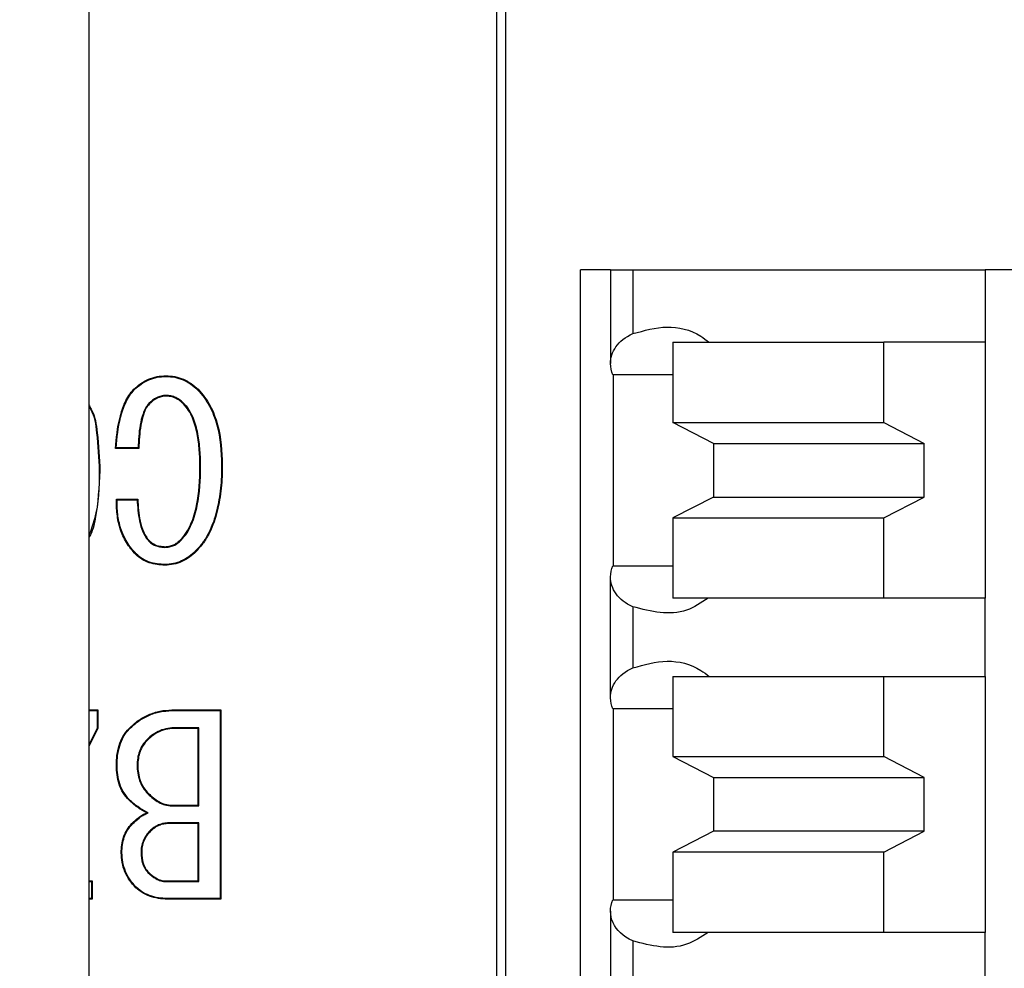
# Model space of a CAD drawing. Header units: millimetres. Extents: x 13 to 546, y 13 to 419.
# Tile 6 of 14: x 128 to 139, y 121 to 131. Entities that reach past the tile are written whole.
import ezdxf

# ---------------------------------------------------------------- set-up
doc = ezdxf.new("R2010")
doc.units = ezdxf.units.MM
doc.header["$LTSCALE"] = 2

msp = doc.modelspace()

# ---------------------------------------------------------------- linework, layer by layer
for p, q in [((128.945, 146.034), (128.945, 111.534)), ((133.218, 113.907), (133.218, 143.46)), ((133.307, 143.371), (133.307, 113.996)), ((134.095, 113.924), (134.095, 128.624)), ((134.408, 128.624), (134.095, 128.624)), ((134.408, 128.624), (134.408, 127.64)), ((134.642, 128.624), (134.642, 127.954)), ((134.642, 128.624), (138.329, 128.624)), ((138.329, 128.624), (138.329, 127.864)), ((138.753, 128.624), (138.329, 128.624)), ((135.062, 127.864), (135.062, 127.024)), ((135.062, 127.864), (137.268, 127.864)), ((137.268, 127.024), (137.268, 127.864)), ((138.329, 127.864), (137.268, 127.864)), ((138.329, 127.864), (138.329, 125.184)), ((129.753, 127.506), (129.753, 127.513)), ((135.062, 127.524), (134.432, 127.524)), ((134.44, 125.524), (134.44, 127.524)), ((129.422, 127.366), (129.418, 127.371)), ((130.084, 127.366), (130.089, 127.371)), ((129.575, 127.223), (129.58, 127.218)), ((129.753, 127.307), (129.753, 127.3)), ((129.941, 127.223), (129.936, 127.218)), ((135.062, 127.024), (137.268, 127.024)), ((135.486, 126.805), (135.062, 127.024)), ((137.268, 127.024), (137.693, 126.805)), ((135.486, 126.805), (137.693, 126.805)), ((135.486, 126.805), (135.486, 126.242)), ((137.693, 126.242), (137.693, 126.805)), ((129.232, 126.758), (129.224, 126.751)), ((129.468, 126.751), (129.224, 126.751)), ((129.462, 126.758), (129.232, 126.758)), ((129.462, 126.758), (129.468, 126.751)), ((129.055, 126.517), (129.062, 126.517)), ((130.116, 126.557), (130.109, 126.557)), ((130.336, 126.578), (130.343, 126.578)), ((129.241, 126.215), (129.234, 126.222)), ((129.234, 126.222), (129.458, 126.222)), ((129.241, 126.215), (129.452, 126.215)), ((129.452, 126.215), (129.458, 126.222)), ((135.486, 126.242), (135.062, 126.024)), ((135.486, 126.242), (137.693, 126.242)), ((137.268, 126.024), (137.693, 126.242)), ((135.062, 126.024), (135.062, 125.184)), ((135.062, 126.024), (137.268, 126.024)), ((137.268, 125.184), (137.268, 126.024)), ((129.575, 125.78), (129.58, 125.784)), ((129.911, 125.79), (129.906, 125.795)), ((129.743, 125.716), (129.743, 125.723)), ((130.063, 125.678), (130.068, 125.673)), ((129.443, 125.647), (129.438, 125.642)), ((129.743, 125.537), (129.743, 125.53)), ((134.432, 125.524), (135.062, 125.524)), ((134.408, 124.14), (134.408, 125.407)), ((137.268, 125.184), (135.062, 125.184)), ((138.329, 125.184), (137.268, 125.184)), ((138.329, 124.364), (138.329, 125.184)), ((134.642, 125.094), (134.642, 124.454)), ((135.062, 124.364), (135.062, 123.524)), ((135.062, 124.364), (137.268, 124.364)), ((137.268, 123.524), (137.268, 124.364)), ((137.268, 124.364), (138.329, 124.364)), ((138.329, 124.364), (138.329, 121.684)), ((135.062, 124.024), (134.432, 124.024)), ((134.44, 122.024), (134.44, 124.024)), ((128.945, 124.013), (129.041, 124.013)), ((128.945, 124.006), (129.034, 124.006)), ((129.034, 124.006), (129.041, 124.013)), ((129.034, 124.006), (129.034, 123.822)), ((129.041, 124.013), (129.041, 123.82)), ((129.814, 124.006), (129.814, 124.013)), ((129.814, 124.013), (130.329, 124.013)), ((129.814, 124.006), (130.322, 124.006)), ((130.322, 124.006), (130.329, 124.013)), ((130.322, 124.006), (130.322, 122.037)), ((130.329, 124.013), (130.329, 122.03)), ((129.034, 123.822), (128.945, 123.648)), ((129.041, 123.82), (128.945, 123.633)), ((129.034, 123.822), (129.041, 123.82)), ((129.372, 123.815), (129.367, 123.82)), ((130.096, 123.827), (129.855, 123.827)), ((129.855, 123.827), (129.855, 123.82)), ((130.089, 123.82), (129.855, 123.82)), ((130.096, 123.827), (130.089, 123.82)), ((130.089, 123.016), (130.089, 123.82)), ((130.096, 123.009), (130.096, 123.827)), ((129.555, 123.703), (129.56, 123.698)), ((135.062, 123.524), (135.486, 123.305)), ((135.062, 123.524), (137.268, 123.524)), ((137.693, 123.305), (137.268, 123.524)), ((129.241, 123.434), (129.234, 123.434)), ((129.451, 123.434), (129.458, 123.434)), ((135.486, 123.305), (137.693, 123.305)), ((135.486, 123.305), (135.486, 122.742)), ((137.693, 122.742), (137.693, 123.305)), ((129.565, 123.134), (129.57, 123.139)), ((129.372, 123.072), (129.367, 123.068)), ((129.814, 123.009), (129.814, 123.016)), ((129.814, 123.016), (130.089, 123.016)), ((129.814, 123.009), (130.096, 123.009)), ((130.096, 123.009), (130.089, 123.016)), ((129.566, 122.934), (129.55, 122.935)), ((129.402, 122.819), (129.397, 122.823)), ((130.096, 122.83), (129.783, 122.83)), ((129.783, 122.83), (129.784, 122.823)), ((130.089, 122.823), (129.784, 122.823)), ((130.096, 122.83), (130.089, 122.823)), ((130.089, 122.223), (130.089, 122.823)), ((130.096, 122.216), (130.096, 122.83)), ((129.586, 122.747), (129.59, 122.742)), ((135.486, 122.742), (135.062, 122.524)), ((137.693, 122.742), (135.486, 122.742)), ((137.268, 122.524), (137.693, 122.742)), ((129.292, 122.518), (129.285, 122.518)), ((129.492, 122.518), (129.499, 122.518)), ((135.062, 122.524), (135.062, 121.684)), ((137.268, 122.524), (135.062, 122.524)), ((137.268, 121.684), (137.268, 122.524)), ((129.565, 122.31), (129.57, 122.315)), ((128.945, 122.223), (128.98, 122.223)), ((128.945, 122.216), (128.973, 122.216)), ((128.973, 122.216), (128.98, 122.223)), ((128.973, 122.216), (128.973, 122.037)), ((128.98, 122.223), (128.98, 122.03)), ((129.753, 122.216), (129.753, 122.223)), ((129.753, 122.223), (130.089, 122.223)), ((129.753, 122.216), (130.096, 122.216)), ((130.096, 122.216), (130.089, 122.223)), ((129.443, 122.157), (129.438, 122.152)), ((128.973, 122.037), (128.945, 122.037)), ((128.98, 122.03), (128.945, 122.03)), ((128.973, 122.037), (128.98, 122.03)), ((129.794, 122.037), (129.794, 122.03)), ((130.322, 122.037), (129.794, 122.037)), ((130.329, 122.03), (129.794, 122.03)), ((130.322, 122.037), (130.329, 122.03)), ((134.432, 122.024), (135.062, 122.024)), ((134.408, 121.907), (134.408, 120.641)), ((137.268, 121.684), (135.062, 121.684)), ((138.329, 121.684), (137.268, 121.684)), ((138.329, 120.864), (138.329, 121.684)), ((134.642, 121.594), (134.642, 120.954))]:
    msp.add_line(p, q)
for radius in [40, 38.8, 38.766, 38.25, 36.5, 36]:
    msp.add_circle((139.445, 136.534), radius)
for points, knots in [([(134.408, 128.624), (134.408, 128.624), (134.428, 128.624), (134.51, 128.624), (134.57, 128.624), (134.642, 128.624)], [0, 0, 0, 0, 0.5, 0.5, 1, 1, 1, 1]), ([(134.408, 127.64), (134.408, 127.702), (134.426, 127.762), (134.504, 127.872), (134.562, 127.919), (134.642, 127.954)], [0, 0, 0, 0, 0.5, 0.5, 1, 1, 1, 1]), ([(134.642, 127.954), (134.761, 127.987), (134.996, 128.054), (135.277, 127.989), (135.412, 127.886), (135.441, 127.864)], [0, 0, 0, 0, 0.43992, 0.877993, 1, 1, 1, 1]), ([(129.418, 127.371), (129.44, 127.392), (129.463, 127.413), (129.515, 127.449), (129.542, 127.464), (129.599, 127.489), (129.629, 127.498), (129.691, 127.51), (129.722, 127.512), (129.753, 127.513)], [0, 0, 0, 0, 0.0000938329, 0.0000938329, 0.0001876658, 0.0001876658, 0.0002814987, 0.0002814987, 0.0003753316, 0.0003753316, 0.0003753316, 0.0003753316]), ([(129.422, 127.366), (129.445, 127.387), (129.468, 127.408), (129.518, 127.443), (129.545, 127.458), (129.602, 127.482), (129.631, 127.491), (129.691, 127.503), (129.722, 127.505), (129.753, 127.506)], [0, 0, 0, 0, 0.0000923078, 0.0000923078, 0.0001848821, 0.0001848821, 0.0002774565, 0.0002774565, 0.0003698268, 0.0003698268, 0.0003698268, 0.0003698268]), ([(129.753, 127.513), (129.784, 127.512), (129.816, 127.51), (129.877, 127.498), (129.907, 127.489), (129.964, 127.464), (129.992, 127.449), (130.043, 127.413), (130.066, 127.392), (130.089, 127.371)], [0, 0, 0, 0, 0.0000928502, 0.0000928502, 0.0001857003, 0.0001857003, 0.0002785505, 0.0002785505, 0.0003714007, 0.0003714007, 0.0003714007, 0.0003714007]), ([(129.753, 127.506), (129.784, 127.505), (129.815, 127.503), (129.875, 127.491), (129.904, 127.482), (129.961, 127.458), (129.988, 127.443), (130.038, 127.408), (130.061, 127.387), (130.084, 127.366)], [0, 0, 0, 0, 0.0000914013, 0.0000914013, 0.0001830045, 0.0001830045, 0.0002746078, 0.0002746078, 0.0003660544, 0.0003660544, 0.0003660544, 0.0003660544]), ([(129.224, 126.751), (129.233, 126.86), (129.245, 126.971), (129.286, 127.131), (129.302, 127.184), (129.337, 127.259), (129.35, 127.284), (129.381, 127.33), (129.399, 127.351), (129.418, 127.371)], [0, 0, 0, 0, 0.000331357, 0.000331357, 0.0004970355, 0.0004970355, 0.0005798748, 0.0005798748, 0.000662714, 0.000662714, 0.000662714, 0.000662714]), ([(129.232, 126.758), (129.241, 126.865), (129.252, 126.972), (129.292, 127.129), (129.309, 127.182), (129.344, 127.256), (129.357, 127.28), (129.386, 127.326), (129.404, 127.346), (129.422, 127.366)], [0, 0, 0, 0, 0.000321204, 0.000321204, 0.0004855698, 0.0004855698, 0.0005677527, 0.0005677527, 0.0006496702, 0.0006496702, 0.0006496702, 0.0006496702]), ([(130.084, 127.366), (130.109, 127.341), (130.131, 127.314), (130.173, 127.257), (130.192, 127.227), (130.242, 127.134), (130.267, 127.067), (130.324, 126.863), (130.334, 126.719), (130.336, 126.578)], [0, 0, 0, 0, 0.0001055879, 0.0001055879, 0.000211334, 0.000211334, 0.0004228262, 0.0004228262, 0.000845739, 0.000845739, 0.000845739, 0.000845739]), ([(130.089, 127.371), (130.114, 127.345), (130.137, 127.318), (130.179, 127.261), (130.198, 127.231), (130.249, 127.137), (130.274, 127.069), (130.331, 126.864), (130.341, 126.72), (130.343, 126.578)], [0, 0, 0, 0, 0.0001064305, 0.0001064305, 0.0002128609, 0.0002128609, 0.0004257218, 0.0004257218, 0.0008514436, 0.0008514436, 0.0008514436, 0.0008514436]), ([(129.575, 127.223), (129.575, 127.223), (129.575, 127.223), (129.575, 127.223), (129.562, 127.208), (129.548, 127.191), (129.528, 127.154), (129.52, 127.135), (129.499, 127.076), (129.49, 127.036), (129.469, 126.917), (129.465, 126.837), (129.462, 126.758)], [0, 0, 0, 0, 0.0000003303, 0.0000003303, 0.0000003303, 0.0000614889, 0.0000614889, 0.0001226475, 0.0001226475, 0.0002449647, 0.0002449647, 0.0004828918, 0.0004828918, 0.0004828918, 0.0004828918]), ([(129.58, 127.218), (129.567, 127.203), (129.554, 127.187), (129.534, 127.151), (129.527, 127.132), (129.506, 127.075), (129.497, 127.035), (129.476, 126.914), (129.472, 126.832), (129.468, 126.751)], [0, 0, 0, 0, 0.0000606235, 0.0000606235, 0.000121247, 0.000121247, 0.000242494, 0.000242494, 0.0004849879, 0.0004849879, 0.0004849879, 0.0004849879]), ([(129.753, 127.307), (129.753, 127.307), (129.753, 127.307), (129.753, 127.307), (129.736, 127.306), (129.719, 127.305), (129.686, 127.297), (129.671, 127.29), (129.625, 127.268), (129.599, 127.246), (129.575, 127.223), (129.575, 127.223), (129.575, 127.223), (129.575, 127.223)], [0, 0, 0, 0, 0.0000003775, 0.0000003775, 0.0000003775, 0.0000500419, 0.0000500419, 0.0000997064, 0.0000997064, 0.0001990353, 0.0001990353, 0.0001990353, 0.0001993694, 0.0001993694, 0.0001993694, 0.0001993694]), ([(129.753, 127.3), (129.737, 127.299), (129.72, 127.298), (129.689, 127.29), (129.673, 127.284), (129.629, 127.262), (129.604, 127.241), (129.58, 127.218)], [0, 0, 0, 0, 0.0000483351, 0.0000483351, 0.0000966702, 0.0000966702, 0.0001933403, 0.0001933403, 0.0001933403, 0.0001933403]), ([(129.941, 127.223), (129.941, 127.223), (129.941, 127.223), (129.941, 127.223), (129.928, 127.235), (129.916, 127.247), (129.887, 127.268), (129.872, 127.277), (129.84, 127.292), (129.823, 127.298), (129.788, 127.305), (129.771, 127.306), (129.753, 127.307), (129.753, 127.307), (129.753, 127.307), (129.753, 127.307)], [0, 0, 0, 0, 0.0000002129, 0.0000002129, 0.0000002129, 0.000052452, 0.000052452, 0.0001046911, 0.0001046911, 0.0001569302, 0.0001569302, 0.0002091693, 0.0002091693, 0.0002091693, 0.0002095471, 0.0002095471, 0.0002095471, 0.0002095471]), ([(129.936, 127.218), (129.924, 127.23), (129.911, 127.242), (129.884, 127.262), (129.869, 127.271), (129.837, 127.285), (129.821, 127.291), (129.788, 127.298), (129.77, 127.299), (129.753, 127.3)], [0, 0, 0, 0, 0.0000509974, 0.0000509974, 0.0001019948, 0.0001019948, 0.0001529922, 0.0001529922, 0.0002039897, 0.0002039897, 0.0002039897, 0.0002039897]), ([(130.109, 126.557), (130.109, 126.616), (130.107, 126.674), (130.098, 126.79), (130.091, 126.848), (130.069, 126.962), (130.053, 127.019), (130.019, 127.099), (130.006, 127.125), (129.975, 127.175), (129.956, 127.197), (129.936, 127.218)], [0, 0, 0, 0, 0.0001747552, 0.0001747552, 0.0003495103, 0.0003495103, 0.0005242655, 0.0005242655, 0.000611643, 0.000611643, 0.0006990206, 0.0006990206, 0.0006990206, 0.0006990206]), ([(130.116, 126.557), (130.116, 126.557), (130.116, 126.557), (130.116, 126.557), (130.116, 126.616), (130.114, 126.674), (130.105, 126.791), (130.098, 126.849), (130.076, 126.964), (130.06, 127.021), (130.025, 127.102), (130.012, 127.129), (129.981, 127.179), (129.961, 127.202), (129.941, 127.223), (129.941, 127.223), (129.941, 127.223), (129.941, 127.223)], [0, 0, 0, 0, 0.0000000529, 0.0000000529, 0.0000000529, 0.0001761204, 0.0001761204, 0.000352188, 0.000352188, 0.0005282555, 0.0005282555, 0.0006162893, 0.0006162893, 0.0007043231, 0.0007043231, 0.0007043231, 0.000704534, 0.000704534, 0.000704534, 0.000704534]), ([(128.945, 127.207), (128.954, 127.193), (129.009, 127.107), (129.044, 126.866), (129.055, 126.649), (129.062, 126.517)], [0, 0, 0, 0, 0.0700667, 0.4315611, 1, 1, 1, 1]), ([(128.945, 127.194), (128.951, 127.183), (129.004, 127.101), (129.037, 126.865), (129.048, 126.649), (129.055, 126.517)], [0, 0, 0, 0, 0.053711, 0.420871, 1, 1, 1, 1]), ([(129.055, 126.517), (129.052, 126.347), (129.048, 126.113), (128.967, 125.896), (128.945, 125.836)], [0, 0, 0, 0, 0.726132, 1, 1, 1, 1]), ([(129.062, 126.517), (129.052, 126.35), (129.039, 126.117), (128.985, 125.879), (128.946, 125.822), (128.945, 125.82)], [0, 0, 0, 0, 0.710718, 0.990049, 1, 1, 1, 1]), ([(129.906, 125.795), (129.929, 125.819), (129.95, 125.845), (129.987, 125.902), (130.002, 125.932), (130.042, 126.024), (130.061, 126.09), (130.101, 126.288), (130.108, 126.423), (130.109, 126.557)], [0, 0, 0, 0, 0.0001005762, 0.0001005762, 0.0002011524, 0.0002011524, 0.0004023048, 0.0004023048, 0.0008046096, 0.0008046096, 0.0008046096, 0.0008046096]), ([(129.911, 125.79), (129.911, 125.79), (129.911, 125.79), (129.911, 125.79), (129.934, 125.814), (129.956, 125.841), (129.993, 125.898), (130.009, 125.929), (130.049, 126.022), (130.068, 126.088), (130.108, 126.287), (130.115, 126.423), (130.116, 126.557), (130.116, 126.557), (130.116, 126.557), (130.116, 126.557)], [0, 0, 0, 0, 0.0000002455, 0.0000002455, 0.0000002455, 0.0001014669, 0.0001014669, 0.0002026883, 0.0002026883, 0.000405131, 0.000405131, 0.0008100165, 0.0008100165, 0.0008100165, 0.0008100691, 0.0008100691, 0.0008100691, 0.0008100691]), ([(130.336, 126.578), (130.335, 126.497), (130.333, 126.416), (130.316, 126.256), (130.303, 126.177), (130.265, 126.02), (130.238, 125.944), (130.184, 125.837), (130.164, 125.802), (130.118, 125.737), (130.091, 125.707), (130.063, 125.678)], [0, 0, 0, 0, 0.0002414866, 0.0002414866, 0.0004830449, 0.0004830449, 0.0007246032, 0.0007246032, 0.0008453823, 0.0008453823, 0.0009660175, 0.0009660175, 0.0009660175, 0.0009660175]), ([(130.343, 126.578), (130.342, 126.497), (130.34, 126.416), (130.323, 126.255), (130.31, 126.175), (130.272, 126.018), (130.245, 125.942), (130.19, 125.833), (130.17, 125.798), (130.123, 125.732), (130.096, 125.702), (130.068, 125.673)], [0, 0, 0, 0, 0.0002416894, 0.0002416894, 0.0004833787, 0.0004833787, 0.0007250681, 0.0007250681, 0.0008459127, 0.0008459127, 0.0009667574, 0.0009667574, 0.0009667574, 0.0009667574]), ([(129.438, 125.642), (129.42, 125.661), (129.402, 125.681), (129.369, 125.722), (129.354, 125.744), (129.313, 125.811), (129.291, 125.859), (129.258, 125.96), (129.248, 126.012), (129.235, 126.116), (129.234, 126.169), (129.234, 126.222)], [0, 0, 0, 0, 0.0000784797, 0.0000784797, 0.0001569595, 0.0001569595, 0.000313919, 0.000313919, 0.0004708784, 0.0004708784, 0.0006278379, 0.0006278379, 0.0006278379, 0.0006278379]), ([(129.443, 125.647), (129.425, 125.666), (129.407, 125.685), (129.375, 125.726), (129.36, 125.748), (129.319, 125.814), (129.297, 125.862), (129.265, 125.961), (129.255, 126.013), (129.242, 126.114), (129.241, 126.164), (129.241, 126.215)], [0, 0, 0, 0, 0.0000775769, 0.0000775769, 0.0001553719, 0.0001553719, 0.000310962, 0.000310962, 0.0004665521, 0.0004665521, 0.0006152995, 0.0006152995, 0.0006152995, 0.0006152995]), ([(129.452, 126.215), (129.455, 126.14), (129.461, 126.064), (129.485, 125.952), (129.496, 125.914), (129.519, 125.86), (129.528, 125.843), (129.549, 125.809), (129.562, 125.794), (129.575, 125.78), (129.575, 125.78), (129.575, 125.78), (129.575, 125.78)], [0, 0, 0, 0, 0.0002276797, 0.0002276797, 0.0003449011, 0.0003449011, 0.0004035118, 0.0004035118, 0.0004621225, 0.0004621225, 0.0004621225, 0.0004625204, 0.0004625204, 0.0004625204, 0.0004625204]), ([(129.458, 126.222), (129.462, 126.145), (129.467, 126.067), (129.491, 125.954), (129.502, 125.917), (129.525, 125.863), (129.534, 125.846), (129.555, 125.813), (129.567, 125.799), (129.58, 125.784)], [0, 0, 0, 0, 0.0002320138, 0.0002320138, 0.0003480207, 0.0003480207, 0.0004060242, 0.0004060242, 0.0004640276, 0.0004640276, 0.0004640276, 0.0004640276]), ([(129.575, 125.78), (129.575, 125.779), (129.576, 125.779), (129.576, 125.779), (129.587, 125.769), (129.598, 125.759), (129.624, 125.742), (129.638, 125.736), (129.667, 125.726), (129.682, 125.722), (129.713, 125.718), (129.728, 125.717), (129.743, 125.716), (129.743, 125.716), (129.743, 125.716), (129.743, 125.716)], [0, 0, 0, 0, 0.0000003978, 0.0000003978, 0.0000003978, 0.0000457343, 0.0000457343, 0.0000910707, 0.0000910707, 0.0001364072, 0.0001364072, 0.0001817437, 0.0001817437, 0.0001817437, 0.0001820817, 0.0001820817, 0.0001820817, 0.0001820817]), ([(129.58, 125.784), (129.591, 125.775), (129.603, 125.765), (129.628, 125.749), (129.641, 125.742), (129.669, 125.732), (129.684, 125.729), (129.713, 125.725), (129.728, 125.724), (129.743, 125.723)], [0, 0, 0, 0, 0.0000441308, 0.0000441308, 0.0000882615, 0.0000882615, 0.0001323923, 0.0001323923, 0.0001765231, 0.0001765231, 0.0001765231, 0.0001765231]), ([(129.743, 125.723), (129.758, 125.724), (129.773, 125.725), (129.803, 125.731), (129.818, 125.736), (129.846, 125.748), (129.859, 125.756), (129.883, 125.774), (129.894, 125.784), (129.906, 125.795)], [0, 0, 0, 0, 0.0000458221, 0.0000458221, 0.0000916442, 0.0000916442, 0.0001374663, 0.0001374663, 0.0001832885, 0.0001832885, 0.0001832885, 0.0001832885]), ([(129.743, 125.716), (129.743, 125.716), (129.743, 125.716), (129.743, 125.716), (129.759, 125.717), (129.774, 125.718), (129.805, 125.724), (129.82, 125.729), (129.849, 125.742), (129.863, 125.75), (129.888, 125.769), (129.899, 125.779), (129.91, 125.79), (129.91, 125.79), (129.911, 125.79), (129.911, 125.79)], [0, 0, 0, 0, 0.0000003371, 0.0000003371, 0.0000003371, 0.0000465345, 0.0000465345, 0.0000927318, 0.0000927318, 0.0001389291, 0.0001389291, 0.0001851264, 0.0001851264, 0.0001851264, 0.0001853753, 0.0001853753, 0.0001853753, 0.0001853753]), ([(130.063, 125.678), (130.042, 125.656), (130.02, 125.637), (129.97, 125.602), (129.945, 125.587), (129.89, 125.562), (129.862, 125.553), (129.803, 125.54), (129.773, 125.538), (129.743, 125.537)], [0, 0, 0, 0, 0.0000898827, 0.0000898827, 0.0001799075, 0.0001799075, 0.0002699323, 0.0002699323, 0.0003597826, 0.0003597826, 0.0003597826, 0.0003597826]), ([(130.068, 125.673), (130.047, 125.651), (130.024, 125.631), (129.974, 125.596), (129.948, 125.58), (129.892, 125.555), (129.863, 125.546), (129.804, 125.533), (129.773, 125.531), (129.743, 125.53)], [0, 0, 0, 0, 0.0000913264, 0.0000913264, 0.0001826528, 0.0001826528, 0.0002739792, 0.0002739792, 0.0003653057, 0.0003653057, 0.0003653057, 0.0003653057]), ([(129.743, 125.53), (129.715, 125.531), (129.687, 125.532), (129.632, 125.54), (129.605, 125.546), (129.552, 125.564), (129.527, 125.576), (129.479, 125.605), (129.458, 125.623), (129.438, 125.642)], [0, 0, 0, 0, 0.0000835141, 0.0000835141, 0.0001670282, 0.0001670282, 0.0002505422, 0.0002505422, 0.0003340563, 0.0003340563, 0.0003340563, 0.0003340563]), ([(129.743, 125.537), (129.715, 125.538), (129.688, 125.539), (129.634, 125.547), (129.607, 125.553), (129.555, 125.57), (129.53, 125.582), (129.484, 125.611), (129.463, 125.628), (129.443, 125.647)], [0, 0, 0, 0, 0.0000820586, 0.0000820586, 0.0001642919, 0.0001642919, 0.0002465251, 0.0002465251, 0.0003285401, 0.0003285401, 0.0003285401, 0.0003285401]), ([(134.642, 125.094), (134.562, 125.128), (134.505, 125.175), (134.427, 125.284), (134.408, 125.346), (134.408, 125.407)], [0, 0, 0, 0, 0.5, 0.5, 1, 1, 1, 1]), ([(135.431, 125.184), (135.357, 125.135), (135.109, 124.974), (134.834, 125.044), (134.642, 125.094)], [0, 0, 0, 0, 0.301205, 1, 1, 1, 1]), ([(134.408, 124.14), (134.408, 124.202), (134.426, 124.262), (134.504, 124.372), (134.562, 124.419), (134.642, 124.454)], [0, 0, 0, 0, 0.5, 0.5, 1, 1, 1, 1]), ([(134.642, 124.454), (134.761, 124.487), (134.997, 124.554), (135.278, 124.489), (135.412, 124.386), (135.441, 124.364)], [0, 0, 0, 0, 0.440355, 0.878491, 1, 1, 1, 1]), ([(129.367, 123.82), (129.397, 123.849), (129.428, 123.877), (129.496, 123.925), (129.533, 123.946), (129.609, 123.979), (129.649, 123.992), (129.731, 124.009), (129.772, 124.011), (129.814, 124.013)], [0, 0, 0, 0, 0.000123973, 0.000123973, 0.0002479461, 0.0002479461, 0.0003719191, 0.0003719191, 0.0004958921, 0.0004958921, 0.0004958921, 0.0004958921]), ([(129.372, 123.815), (129.402, 123.844), (129.432, 123.872), (129.5, 123.919), (129.536, 123.939), (129.611, 123.973), (129.651, 123.985), (129.732, 124.002), (129.773, 124.004), (129.814, 124.006)], [0, 0, 0, 0, 0.0001224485, 0.0001224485, 0.0002451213, 0.0002451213, 0.0003677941, 0.0003677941, 0.000490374, 0.000490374, 0.000490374, 0.000490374]), ([(129.234, 123.434), (129.235, 123.503), (129.241, 123.574), (129.273, 123.674), (129.286, 123.707), (129.321, 123.767), (129.343, 123.794), (129.367, 123.82)], [0, 0, 0, 0, 0.0002102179, 0.0002102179, 0.0003153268, 0.0003153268, 0.0004204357, 0.0004204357, 0.0004204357, 0.0004204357]), ([(129.241, 123.434), (129.242, 123.503), (129.248, 123.573), (129.279, 123.672), (129.292, 123.704), (129.326, 123.763), (129.348, 123.79), (129.372, 123.815)], [0, 0, 0, 0, 0.0002075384, 0.0002075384, 0.0003113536, 0.0003113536, 0.0004149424, 0.0004149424, 0.0004149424, 0.0004149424]), ([(129.855, 123.827), (129.855, 123.827), (129.855, 123.827), (129.855, 123.827), (129.827, 123.826), (129.799, 123.825), (129.745, 123.814), (129.718, 123.807), (129.666, 123.785), (129.642, 123.772), (129.596, 123.741), (129.575, 123.722), (129.555, 123.703), (129.555, 123.703), (129.555, 123.703), (129.555, 123.703)], [0, 0, 0, 0, 0.0000000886, 0.0000000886, 0.0000000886, 0.0000824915, 0.0000824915, 0.0001648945, 0.0001648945, 0.0002472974, 0.0002472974, 0.0003297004, 0.0003297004, 0.0003297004, 0.0003299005, 0.0003299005, 0.0003299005, 0.0003299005]), ([(129.855, 123.82), (129.828, 123.819), (129.8, 123.818), (129.746, 123.808), (129.72, 123.8), (129.669, 123.779), (129.645, 123.766), (129.6, 123.735), (129.58, 123.717), (129.56, 123.698)], [0, 0, 0, 0, 0.0000811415, 0.0000811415, 0.000162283, 0.000162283, 0.0002434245, 0.0002434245, 0.000324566, 0.000324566, 0.000324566, 0.000324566]), ([(129.555, 123.703), (129.555, 123.703), (129.555, 123.703), (129.555, 123.703), (129.538, 123.685), (129.522, 123.666), (129.495, 123.625), (129.484, 123.602), (129.467, 123.556), (129.461, 123.532), (129.453, 123.483), (129.452, 123.458), (129.451, 123.434), (129.451, 123.434), (129.451, 123.434), (129.451, 123.434)], [0, 0, 0, 0, 0.0000002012, 0.0000002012, 0.0000002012, 0.0000738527, 0.0000738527, 0.0001475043, 0.0001475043, 0.0002211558, 0.0002211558, 0.0002948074, 0.0002948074, 0.0002948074, 0.0002949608, 0.0002949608, 0.0002949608, 0.0002949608]), ([(129.56, 123.698), (129.543, 123.68), (129.527, 123.662), (129.501, 123.621), (129.49, 123.599), (129.473, 123.554), (129.468, 123.53), (129.46, 123.482), (129.459, 123.458), (129.458, 123.434)], [0, 0, 0, 0, 0.0000723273, 0.0000723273, 0.0001446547, 0.0001446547, 0.000216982, 0.000216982, 0.0002893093, 0.0002893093, 0.0002893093, 0.0002893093]), ([(129.367, 123.068), (129.344, 123.092), (129.322, 123.117), (129.288, 123.174), (129.274, 123.205), (129.242, 123.3), (129.235, 123.367), (129.234, 123.434)], [0, 0, 0, 0, 0.0000989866, 0.0000989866, 0.0001979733, 0.0001979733, 0.0003959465, 0.0003959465, 0.0003959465, 0.0003959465]), ([(129.372, 123.072), (129.349, 123.097), (129.328, 123.122), (129.294, 123.178), (129.281, 123.208), (129.249, 123.301), (129.242, 123.367), (129.241, 123.434)], [0, 0, 0, 0, 0.0000975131, 0.0000975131, 0.0001952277, 0.0001952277, 0.0003905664, 0.0003905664, 0.0003905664, 0.0003905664]), ([(129.451, 123.434), (129.451, 123.434), (129.451, 123.434), (129.451, 123.433), (129.452, 123.406), (129.453, 123.379), (129.462, 123.325), (129.468, 123.298), (129.487, 123.246), (129.499, 123.221), (129.528, 123.175), (129.546, 123.153), (129.565, 123.134), (129.565, 123.134), (129.565, 123.134), (129.565, 123.134)], [0, 0, 0, 0, 0.0000001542, 0.0000001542, 0.0000001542, 0.0000825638, 0.0000825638, 0.0001649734, 0.0001649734, 0.000247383, 0.000247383, 0.0003297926, 0.0003297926, 0.0003297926, 0.0003299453, 0.0003299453, 0.0003299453, 0.0003299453]), ([(129.458, 123.434), (129.459, 123.407), (129.46, 123.38), (129.469, 123.326), (129.475, 123.3), (129.493, 123.249), (129.505, 123.225), (129.534, 123.179), (129.551, 123.158), (129.57, 123.139)], [0, 0, 0, 0, 0.000081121, 0.000081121, 0.000162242, 0.000162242, 0.000243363, 0.000243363, 0.000324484, 0.000324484, 0.000324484, 0.000324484]), ([(129.565, 123.134), (129.565, 123.134), (129.565, 123.134), (129.565, 123.134), (129.599, 123.101), (129.635, 123.069), (129.698, 123.035), (129.72, 123.026), (129.766, 123.012), (129.79, 123.01), (129.814, 123.009), (129.814, 123.009), (129.814, 123.009), (129.814, 123.009)], [0, 0, 0, 0, 0.0000001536, 0.0000001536, 0.0000001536, 0.0001430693, 0.0001430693, 0.0002145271, 0.0002145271, 0.000285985, 0.000285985, 0.000285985, 0.0002861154, 0.0002861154, 0.0002861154, 0.0002861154]), ([(129.57, 123.139), (129.604, 123.106), (129.639, 123.075), (129.701, 123.042), (129.722, 123.032), (129.767, 123.019), (129.791, 123.017), (129.814, 123.016)], [0, 0, 0, 0, 0.0001403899, 0.0001403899, 0.0002105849, 0.0002105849, 0.0002807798, 0.0002807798, 0.0002807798, 0.0002807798]), ([(129.55, 122.935), (129.517, 122.954), (129.484, 122.973), (129.423, 123.017), (129.394, 123.041), (129.367, 123.068)], [0, 0, 0, 0, 0.0001133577, 0.0001133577, 0.0002267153, 0.0002267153, 0.0002267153, 0.0002267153]), ([(129.566, 122.934), (129.561, 122.937), (129.557, 122.939), (129.553, 122.941), (129.52, 122.96), (129.488, 122.979), (129.427, 123.022), (129.399, 123.046), (129.372, 123.072)], [0, 0, 0, 0, 0.000014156, 0.000014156, 0.000014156, 0.0001266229, 0.0001266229, 0.0002388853, 0.0002388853, 0.0002388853, 0.0002388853]), ([(129.397, 122.823), (129.42, 122.846), (129.443, 122.868), (129.48, 122.897), (129.493, 122.906), (129.52, 122.923), (129.535, 122.929), (129.55, 122.935)], [0, 0, 0, 0, 0.0000954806, 0.0000954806, 0.0001432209, 0.0001432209, 0.0001909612, 0.0001909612, 0.0001909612, 0.0001909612]), ([(129.402, 122.819), (129.425, 122.841), (129.447, 122.862), (129.485, 122.891), (129.497, 122.901), (129.524, 122.917), (129.538, 122.923), (129.552, 122.929), (129.557, 122.931), (129.561, 122.933), (129.566, 122.934)], [0, 0, 0, 0, 0.0000939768, 0.0000939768, 0.0001410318, 0.0001410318, 0.0001880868, 0.0001880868, 0.0001880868, 0.0002020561, 0.0002020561, 0.0002020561, 0.0002020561]), ([(129.285, 122.518), (129.286, 122.546), (129.287, 122.574), (129.295, 122.629), (129.301, 122.656), (129.319, 122.709), (129.331, 122.734), (129.36, 122.782), (129.378, 122.803), (129.397, 122.823)], [0, 0, 0, 0, 0.0000835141, 0.0000835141, 0.0001670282, 0.0001670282, 0.0002505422, 0.0002505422, 0.0003340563, 0.0003340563, 0.0003340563, 0.0003340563]), ([(129.292, 122.518), (129.293, 122.546), (129.294, 122.573), (129.302, 122.628), (129.308, 122.655), (129.326, 122.706), (129.337, 122.731), (129.366, 122.778), (129.383, 122.798), (129.402, 122.819)], [0, 0, 0, 0, 0.0000820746, 0.0000820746, 0.0001643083, 0.0001643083, 0.0002465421, 0.0002465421, 0.0003286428, 0.0003286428, 0.0003286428, 0.0003286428]), ([(129.783, 122.83), (129.783, 122.83), (129.783, 122.83), (129.783, 122.83), (129.765, 122.83), (129.747, 122.829), (129.711, 122.822), (129.693, 122.816), (129.659, 122.802), (129.642, 122.793), (129.612, 122.772), (129.599, 122.759), (129.586, 122.747), (129.586, 122.747), (129.586, 122.747), (129.586, 122.747)], [0, 0, 0, 0, 0.0000001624, 0.0000001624, 0.0000001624, 0.000054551, 0.000054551, 0.0001089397, 0.0001089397, 0.0001633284, 0.0001633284, 0.000217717, 0.000217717, 0.000217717, 0.0002179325, 0.0002179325, 0.0002179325, 0.0002179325]), ([(129.784, 122.823), (129.766, 122.823), (129.748, 122.822), (129.712, 122.815), (129.695, 122.81), (129.662, 122.796), (129.646, 122.787), (129.617, 122.766), (129.604, 122.754), (129.59, 122.742)], [0, 0, 0, 0, 0.000054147, 0.000054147, 0.000108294, 0.000108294, 0.000162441, 0.000162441, 0.000216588, 0.000216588, 0.000216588, 0.000216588]), ([(129.586, 122.747), (129.585, 122.747), (129.585, 122.747), (129.585, 122.747), (129.571, 122.732), (129.557, 122.716), (129.533, 122.681), (129.523, 122.662), (129.507, 122.623), (129.501, 122.602), (129.494, 122.561), (129.493, 122.539), (129.492, 122.519), (129.492, 122.519), (129.492, 122.518), (129.492, 122.518)], [0, 0, 0, 0, 0.0000002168, 0.0000002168, 0.0000002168, 0.0000631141, 0.0000631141, 0.0001260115, 0.0001260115, 0.0001889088, 0.0001889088, 0.0002518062, 0.0002518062, 0.0002518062, 0.0002519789, 0.0002519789, 0.0002519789, 0.0002519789]), ([(129.59, 122.742), (129.576, 122.727), (129.562, 122.712), (129.539, 122.677), (129.529, 122.659), (129.514, 122.621), (129.508, 122.601), (129.501, 122.56), (129.499, 122.539), (129.499, 122.518)], [0, 0, 0, 0, 0.0000615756, 0.0000615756, 0.0001231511, 0.0001231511, 0.0001847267, 0.0001847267, 0.0002463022, 0.0002463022, 0.0002463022, 0.0002463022]), ([(129.438, 122.152), (129.414, 122.177), (129.392, 122.202), (129.353, 122.258), (129.337, 122.288), (129.311, 122.351), (129.301, 122.384), (129.288, 122.45), (129.286, 122.484), (129.285, 122.518)], [0, 0, 0, 0, 0.0001020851, 0.0001020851, 0.0002041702, 0.0002041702, 0.0003062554, 0.0003062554, 0.0004083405, 0.0004083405, 0.0004083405, 0.0004083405]), ([(129.443, 122.157), (129.419, 122.182), (129.397, 122.207), (129.359, 122.262), (129.343, 122.291), (129.317, 122.353), (129.308, 122.385), (129.295, 122.451), (129.293, 122.484), (129.292, 122.518)], [0, 0, 0, 0, 0.0001005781, 0.0001005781, 0.0002013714, 0.0002013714, 0.0003021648, 0.0003021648, 0.0004027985, 0.0004027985, 0.0004027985, 0.0004027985]), ([(129.492, 122.518), (129.492, 122.518), (129.492, 122.518), (129.492, 122.518), (129.493, 122.481), (129.496, 122.443), (129.513, 122.389), (129.521, 122.372), (129.54, 122.339), (129.553, 122.324), (129.565, 122.31), (129.565, 122.31), (129.565, 122.31), (129.565, 122.31)], [0, 0, 0, 0, 0.0000001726, 0.0000001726, 0.0000001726, 0.000113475, 0.000113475, 0.0001701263, 0.0001701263, 0.0002267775, 0.0002267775, 0.0002267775, 0.0002270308, 0.0002270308, 0.0002270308, 0.0002270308]), ([(129.499, 122.518), (129.5, 122.482), (129.503, 122.444), (129.52, 122.392), (129.527, 122.375), (129.546, 122.343), (129.558, 122.329), (129.57, 122.315)], [0, 0, 0, 0, 0.0001107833, 0.0001107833, 0.000166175, 0.000166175, 0.0002215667, 0.0002215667, 0.0002215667, 0.0002215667]), ([(129.565, 122.31), (129.565, 122.31), (129.565, 122.31), (129.565, 122.31), (129.591, 122.286), (129.618, 122.262), (129.665, 122.236), (129.682, 122.228), (129.717, 122.218), (129.735, 122.217), (129.753, 122.216), (129.753, 122.216), (129.753, 122.216), (129.753, 122.216)], [0, 0, 0, 0, 0.0000002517, 0.0000002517, 0.0000002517, 0.0001077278, 0.0001077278, 0.0001614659, 0.0001614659, 0.000215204, 0.000215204, 0.000215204, 0.0002154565, 0.0002154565, 0.0002154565, 0.0002154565]), ([(129.57, 122.315), (129.596, 122.291), (129.622, 122.267), (129.668, 122.242), (129.684, 122.235), (129.718, 122.225), (129.736, 122.224), (129.753, 122.223)], [0, 0, 0, 0, 0.0001050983, 0.0001050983, 0.0001576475, 0.0001576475, 0.0002101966, 0.0002101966, 0.0002101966, 0.0002101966]), ([(129.794, 122.03), (129.762, 122.031), (129.729, 122.032), (129.666, 122.04), (129.634, 122.047), (129.572, 122.065), (129.542, 122.078), (129.486, 122.11), (129.461, 122.13), (129.438, 122.152)], [0, 0, 0, 0, 0.0000966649, 0.0000966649, 0.0001933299, 0.0001933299, 0.0002899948, 0.0002899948, 0.0003866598, 0.0003866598, 0.0003866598, 0.0003866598]), ([(129.794, 122.037), (129.762, 122.038), (129.73, 122.039), (129.667, 122.047), (129.635, 122.053), (129.575, 122.072), (129.545, 122.084), (129.49, 122.115), (129.466, 122.135), (129.443, 122.157)], [0, 0, 0, 0, 0.0000953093, 0.0000953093, 0.0001906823, 0.0001906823, 0.0002860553, 0.0002860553, 0.0003812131, 0.0003812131, 0.0003812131, 0.0003812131]), ([(134.642, 121.594), (134.536, 121.64), (134.468, 121.708), (134.417, 121.824), (134.408, 121.865), (134.408, 121.946), (134.415, 121.986), (134.432, 122.024)], [0, 0, 0, 0, 0.5, 0.5, 0.75, 0.75, 1, 1, 1, 1]), ([(135.431, 121.684), (135.357, 121.635), (135.109, 121.474), (134.834, 121.544), (134.642, 121.594)], [0, 0, 0, 0, 0.301205, 1, 1, 1, 1])]:
    msp.add_open_spline(points, degree=3, knots=knots)
for points in [[(134.432, 127.524), (134.416, 127.561), (134.408, 127.6), (134.408, 127.64)], [(134.408, 125.407), (134.408, 125.447), (134.416, 125.487), (134.432, 125.524)], [(134.432, 124.024), (134.416, 124.061), (134.408, 124.1), (134.408, 124.14)]]:
    msp.add_open_spline(points, degree=3)

doc.saveas('drawing.dxf')
